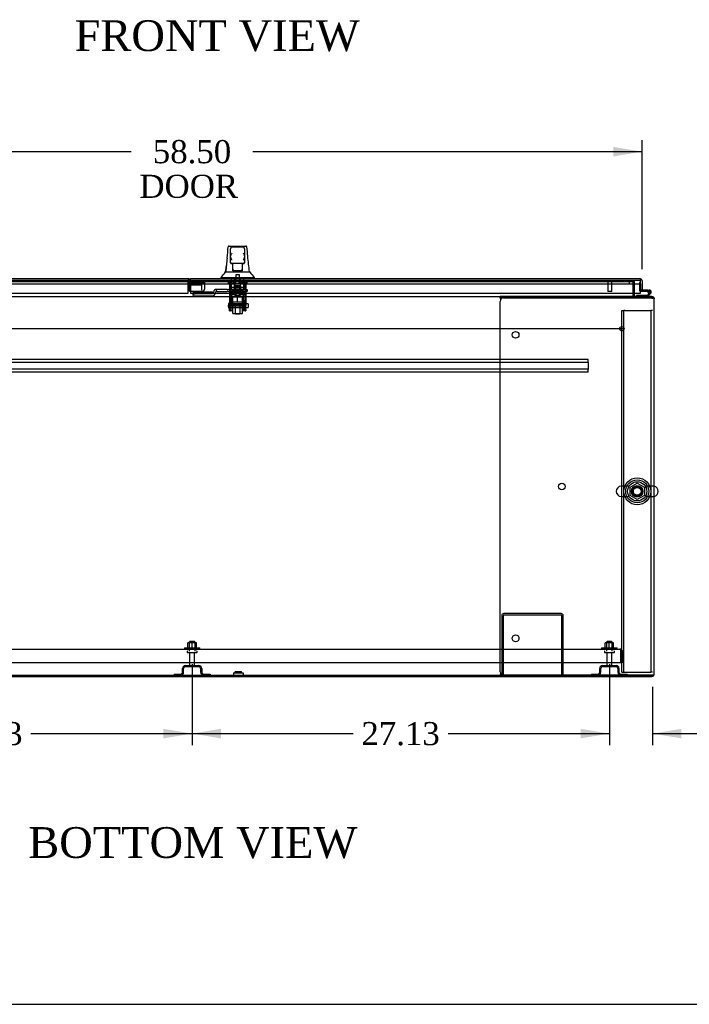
# Model space of a CAD drawing. Header units: inches. Extents: x 1 to 359, y -2 to 239.
# Tile 2 of 21: x 86 to 129, y 1 to 65. Entities that reach past the tile are written whole.
import ezdxf
from ezdxf.enums import TextEntityAlignment as Align
from ezdxf.lldxf.tags import DXFTag

# ---------------------------------------------------------------- set-up
doc = ezdxf.new("R2010")
doc.units = ezdxf.units.IN
doc.header["$MEASUREMENT"] = 0
for name, color, linetype in [('COM41309', 7, 'Continuous'), ('COM43133', 7, 'Continuous'), ('COM50521', 7, 'Continuous'), ('COM50799-3', 7, 'Continuous'), ('COM54578-56', 7, 'Continuous'), ('COM54837', 7, 'Continuous'), ('COM54928-6', 7, 'Continuous'), ('COM55702-58', 7, 'Continuous'), ('COM56694-3', 7, 'Continuous'), ('COM70838', 7, 'Continuous'), ('COM70839-2', 7, 'Continuous'), ('COM71155-14', 7, 'Continuous'), ('COM71163-15', 7, 'Continuous'), ('Default', 7, 'Continuous'), ('GSK11033', 7, 'Continuous'), ('HAN13066', 7, 'Continuous'), ('HAN13066_NUT', 7, 'Continuous'), ('HAN13066_SCREW', 7, 'Continuous'), ('HAN_NUT', 7, 'Continuous'), ('NTS166105', 7, 'Continuous'), ('NTS16640', 7, 'Continuous'), ('NTS166905', 7, 'Continuous'), ('NTS18147', 7, 'Continuous'), ('ROL87452', 7, 'Continuous'), ('RVT17786', 7, 'Continuous'), ('RVT19000', 7, 'Continuous'), ('SCS00680', 7, 'Continuous'), ('SPC87323', 7, 'Continuous'), ('STD21878', 7, 'Continuous'), ('STD26094', 7, 'Continuous'), ('STD26265', 7, 'Continuous'), ('WAF25059', 7, 'Continuous'), ('WAF25362', 7, 'Continuous'), ('WAF25376', 7, 'Continuous'), ('WAM254785', 7, 'Continuous'), ('WAM30038', 7, 'Continuous')]:
    doc.layers.add(name, color=color, linetype=linetype)
doc.styles.add('SEACAD_Times_New_Roman', font='times.ttf')
tags = doc.linetypes.add('CENTER2', pattern=[1.125, 0.75, -0.125, 0.125, -0.125]).pattern_tags.tags
tags[10:11] = [DXFTag(74, 4), DXFTag(75, 0), DXFTag(340, '0'), DXFTag(46, 0.0), DXFTag(50, 0.0), DXFTag(44, 0.0), DXFTag(45, 0.0)]
tags[8:9] = [DXFTag(74, 4), DXFTag(75, 0), DXFTag(340, '0'), DXFTag(46, 0.0), DXFTag(50, 0.0), DXFTag(44, 0.0), DXFTag(45, 0.0)]
tags[6:7] = [DXFTag(74, 4), DXFTag(75, 0), DXFTag(340, '0'), DXFTag(46, 0.0), DXFTag(50, 0.0), DXFTag(44, 0.0), DXFTag(45, 0.0)]
tags[4:5] = [DXFTag(74, 4), DXFTag(75, 0), DXFTag(340, '0'), DXFTag(46, 0.0), DXFTag(50, 0.0), DXFTag(44, 0.0), DXFTag(45, 0.0)]
tags = doc.linetypes.add('HIDDEN2', pattern=[0.1875, 0.125, -0.0625]).pattern_tags.tags
tags[6:7] = [DXFTag(74, 4), DXFTag(75, 0), DXFTag(340, '0'), DXFTag(46, 0.0), DXFTag(50, 0.0), DXFTag(44, 0.0), DXFTag(45, 0.0)]
tags[4:5] = [DXFTag(74, 4), DXFTag(75, 0), DXFTag(340, '0'), DXFTag(46, 0.0), DXFTag(50, 0.0), DXFTag(44, 0.0), DXFTag(45, 0.0)]
doc.dimstyles.new('HAMMOND_(STH_-_300x200)', dxfattribs={"dimtxt": 1.5, "dimasz": 1.875, "dimexe": 0.75, "dimexo": 0.75, "dimgap": 0.375, "dimtad": 0, "dimtih": 1, "dimtoh": 1, "dimzin": 0, "dimdsep": 46, "dimtxsty": 'SEACAD_Times_New_Roman', "dimblk1": '_SE_FILLED', "dimblk2": '_SE_FILLED', "dimsah": 1, "dimcen": 0.75, "dimadec": 0, "dimazin": 0, "dimtfac": 0.8, "dimtofl": 0, "dimtmove": 0, "dimatfit": 3, "dimfxl": 1, "dimtolj": 1, "dimtzin": 0, "dimarcsym": 0})

# ---------------------------------------------------------------- blocks, each defined once
blk = doc.blocks.new('SEANNOT_GROUP6')
at = {"layer": 'Default', "color": 7, "linetype": 'CENTER2'}
blk.add_line((125.129, 44.55), (69.119, 44.55), dxfattribs=at)
blk = doc.blocks.new('SE1')
at = {"layer": 'COM41309', "color": 7, "linetype": 'HIDDEN2'}
for p, q in [((125.061, 45.74), (125.186, 45.74)), ((125.061, 22.24), (125.061, 45.74)), ((125.186, 22.24), (125.186, 45.74)), ((125.246, 45.74), (125.186, 45.74)), ((125.246, 45.74), (126.876, 45.74)), ((126.876, 45.74), (126.936, 45.74)), ((126.936, 45.74), (126.936, 22.24)), ((127.061, 45.74), (126.936, 45.74)), ((125.061, 22.24), (125.186, 22.24)), ((125.186, 22.24), (125.246, 22.24)), ((125.246, 22.24), (126.876, 22.24)), ((126.876, 22.24), (126.936, 22.24)), ((127.061, 22.24), (126.936, 22.24))]:
    blk.add_line(p, q, dxfattribs=at)
blk.add_circle((126.061, 33.99), 0.375, dxfattribs=at)
at = {"layer": 'COM43133', "color": 7, "linetype": 'HIDDEN2'}
for p, q in [((69.308, 23.739), (124.938, 23.739)), ((124.938, 23.739), (124.938, 23.739)), ((124.938, 23.739), (124.938, 23.739)), ((124.938, 23.739), (124.938, 23.739)), ((124.997, 23.554), (124.997, 23.703)), ((124.998, 23.636), (125.047, 23.703)), ((124.997, 22.864), (124.997, 23.554)), ((124.998, 23.554), (124.998, 23.636)), ((124.998, 23.554), (124.998, 23.554)), ((124.998, 23.554), (124.998, 22.864)), ((125.123, 23.554), (125.123, 22.864)), ((69.248, 22.864), (124.997, 22.864)), ((125.123, 22.864), (124.998, 22.864))]:
    blk.add_line(p, q, dxfattribs=at)
for start, end in [(89.94113, 90), (53.80595, 89.87917), (0, 53.80595)]:
    blk.add_arc((124.938, 23.554), 0.185, start, end, dxfattribs=at)
blk.add_open_spline([(124.997, 23.703), (124.988, 23.715), (124.978, 23.724), (124.963, 23.733), (124.958, 23.735), (124.948, 23.738), (124.943, 23.739), (124.938, 23.739)], degree=3, knots=[0, 0, 0, 0, 0.5, 0.5, 0.75, 0.75, 1, 1, 1, 1], dxfattribs=at)
at = {"layer": 'COM50521', "color": 7, "linetype": 'HIDDEN2'}
for p, q in [((117.248, 25.909), (117.248, 22.052)), ((117.343, 25.909), (117.343, 22.052)), ((121.105, 26.052), (117.391, 26.052)), ((121.105, 25.957), (117.391, 25.957)), ((121.153, 22.052), (121.153, 25.909)), ((121.248, 22.052), (121.248, 25.909))]:
    blk.add_line(p, q, dxfattribs=at)
for centre, radius, start, end in [((117.391, 25.909), 0.143, 90, 180), ((117.391, 25.909), 0.048, 90, 180), ((121.105, 25.909), 0.143, 0, 90), ((121.105, 25.909), 0.048, 0, 90)]:
    blk.add_arc(centre, radius, start, end, dxfattribs=at)
at = {"layer": 'COM50799-3', "color": 7, "linetype": 'Continuous'}
for p, q in [((68.017, 47.805), (96.856, 47.805)), ((96.856, 47.805), (96.856, 47.662)), ((96.856, 46.867), (96.856, 47.662)), ((67.969, 46.867), (96.856, 46.867))]:
    blk.add_line(p, q, dxfattribs=at)
at = {"layer": 'COM50799-3', "color": 7, "linetype": 'HIDDEN2'}
for p, q in [((96.904, 47.662), (96.904, 47.103)), ((96.999, 47.662), (96.999, 47.661)), ((96.999, 47.411), (96.999, 47.103)), ((97.78, 47.591), (97.019, 47.591)), ((97.019, 47.524), (97.019, 47.591)), ((97.019, 47.524), (97.019, 47.002)), ((97.78, 47.524), (97.019, 47.524)), ((97.814, 47.601), (97.881, 47.553)), ((97.849, 47.584), (97.923, 47.584)), ((97.923, 47.584), (97.923, 47.12)), ((96.999, 47.103), (96.904, 47.103)), ((97.019, 47.002), (97.047, 47.002)), ((97.047, 46.96), (97.047, 47.002)), ((97.78, 46.96), (97.047, 46.96)), ((97.78, 47.002), (97.78, 46.96)), ((97.863, 47.02), (97.881, 47.002)), ((97.923, 47.103), (97.923, 47.12))]:
    blk.add_line(p, q, dxfattribs=at)
at = {"layer": 'COM50799-3', "color": 7, "linetype": 'Continuous'}
blk.add_arc((96.856, 47.662), 0.143, 19.71235, 90, dxfattribs=at)
at = {"layer": 'COM50799-3', "color": 7, "linetype": 'HIDDEN2'}
for centre, radius, start, end in [((96.856, 47.662), 0.048, 340.94322, 90), ((96.856, 47.662), 0.143, 7.94843, 19.71235), ((96.856, 47.662), 0.143, 0, 7.94839), ((97.047, 47.103), 0.143, 180, 270), ((97.047, 47.103), 0.048, 180, 234.31467), ((97.78, 47.103), 0.143, 270, 315), ((97.803, 47.123), 0.121, 310.70189, 358.56569), ((97.78, 47.103), 0.143, 315, 0)]:
    blk.add_arc(centre, radius, start, end, dxfattribs=at)
for centre, major_axis in [((97.78, 47.625), (0.048, 0)), ((97.78, 47.625), (0.143, 0)), ((97.78, 47.103), (0.143, 0))]:
    blk.add_ellipse(centre, major_axis=major_axis, ratio=0.707107, start_param=4.712389, end_param=5.497787, dxfattribs=at)
for points, degree, knots in [([(96.997, 47.682), (96.985, 47.683), (96.976, 47.686), (96.971, 47.687), (96.967, 47.689), (96.962, 47.691), (96.901, 47.646)], 2, [0, 0, 0, 0.5, 0.5, 0.75, 0.75, 1, 1, 1]), ([(97.881, 47.553), (97.895, 47.556), (97.905, 47.56), (97.92, 47.571), (97.923, 47.578), (97.923, 47.584)], 3, [0, 0, 0, 0, 0.5, 0.5, 1, 1, 1, 1])]:
    blk.add_open_spline(points, degree=degree, knots=knots, dxfattribs=at)
blk.add_open_spline([(97.865, 47.584), (97.861, 47.581), (97.85, 47.583), (97.833, 47.588)], degree=3, dxfattribs=at)
at = {"layer": 'COM54578-56', "color": 7, "linetype": 'HIDDEN2'}
for p, q in [((126.217, 47.548), (126.217, 47.023)), ((126.279, 47.548), (126.217, 47.548)), ((126.242, 46.998), (126.279, 46.998)), ((126.805, 46.948), (126.743, 46.954)), ((126.756, 46.998), (126.859, 46.998)), ((126.797, 46.943), (126.804, 46.943)), ((126.896, 46.902), (126.875, 46.881))]:
    blk.add_line(p, q, dxfattribs=at)
at = {"layer": 'COM54578-56', "color": 7, "linetype": 'Continuous'}
for p, q in [((126.007, 46.707), (126.007, 46.645)), ((126.701, 46.707), (126.007, 46.707)), ((126.279, 46.998), (126.743, 46.998)), ((126.743, 47.06), (126.374, 47.06)), ((126.875, 46.881), (126.701, 46.707)), ((126.727, 46.645), (126.938, 46.857)), ((126.742, 46.943), (126.797, 46.943)), ((126.743, 46.998), (126.743, 47.06)), ((126.743, 47.06), (126.859, 47.06)), ((126.743, 46.998), (126.756, 46.998)), ((126.797, 46.955), (126.797, 46.93)), ((126.872, 47.005), (126.847, 47.005)), ((126.847, 46.88), (126.872, 46.88)), ((126.922, 46.93), (126.922, 46.955))]:
    blk.add_line(p, q, dxfattribs=at)
at = {"layer": 'COM54578-56', "color": 7, "linetype": 'HIDDEN2'}
for centre, radius, start, end in [((126.242, 47.023), 0.025, 180, 270), ((126.859, 46.943), 0.055, 311.19588, 180), ((126.859, 46.943), 0.055, 180, 311.19588), ((126.859, 46.943), 0.117, 252.97263, 312.39205)]:
    blk.add_arc(centre, radius, start, end, dxfattribs=at)
at = {"layer": 'COM54578-56', "color": 7, "linetype": 'Continuous'}
for centre, radius, start, end in [((126.859, 46.943), 0.117, 312.39205, 180), ((126.859, 46.943), 0.117, 180, 252.97263), ((126.847, 46.955), 0.05, 90, 180), ((126.847, 46.93), 0.05, 180, 270), ((126.872, 46.955), 0.05, 0, 90), ((126.872, 46.93), 0.05, 270, 0)]:
    blk.add_arc(centre, radius, start, end, dxfattribs=at)
at = {"layer": 'COM54837', "color": 7, "linetype": 'HIDDEN2'}
for p, q in [((122.873, 42.55), (71.373, 42.55)), ((122.873, 42.362), (71.373, 42.362)), ((122.873, 42.507), (122.873, 42.55)), ((122.873, 42.405), (122.873, 42.507)), ((122.873, 42.362), (122.873, 42.405)), ((122.873, 42.362), (122.873, 41.925)), ((122.873, 41.925), (71.373, 41.925)), ((122.873, 41.737), (71.373, 41.737)), ((122.873, 41.882), (122.873, 41.925)), ((122.873, 41.78), (122.873, 41.882)), ((122.873, 41.737), (122.873, 41.78))]:
    blk.add_line(p, q, dxfattribs=at)
at = {"layer": 'COM54928-6', "color": 7, "linetype": 'Continuous'}
for p, q in [((117.156, 46.55), (117.156, 46.645)), ((119.156, 46.645), (117.156, 46.645)), ((117.156, 46.55), (117.156, 46.54)), ((119.156, 46.55), (117.156, 46.55)), ((117.156, 22.272), (117.156, 46.33)), ((117.166, 46.502), (117.18, 46.43)), ((117.376, 46.55), (127.013, 46.55)), ((119.156, 46.55), (119.156, 46.645)), ((127.013, 46.645), (119.156, 46.645)), ((127.013, 46.55), (119.156, 46.55)), ((127.012, 46.55), (127.012, 46.55)), ((127.147, 46.55), (127.013, 46.55)), ((127.013, 46.55), (127.147, 46.55)), ((127.156, 22.1), (127.156, 46.502)), ((117.156, 22.062), (117.156, 22.052)), ((117.156, 22.052), (117.156, 21.957)), ((117.156, 22.052), (119.156, 22.052)), ((117.156, 21.957), (119.156, 21.957)), ((117.18, 22.172), (117.166, 22.1)), ((127.013, 22.052), (117.376, 22.052)), ((119.156, 22.052), (119.156, 21.957)), ((119.156, 22.052), (127.013, 22.052)), ((119.156, 21.957), (127.013, 21.957)), ((127.012, 22.052), (127.012, 22.052)), ((127.147, 22.052), (127.013, 22.052)), ((127.013, 22.052), (127.147, 22.052))]:
    blk.add_line(p, q, dxfattribs=at)
for centre in [(118.156, 44.16), (121.156, 34.301), (118.156, 24.442)]:
    blk.add_circle(centre, 0.218, dxfattribs=at)
for centre, radius, start, end in [((117.376, 46.33), 0.22, 90, 180), ((116.848, 46.432), 0.326, 12.32585, 19.28398), ((127.013, 46.502), 0.143, 19.61294, 90), ((127.013, 46.502), 0.143, 0, 19.61294), ((117.376, 22.272), 0.22, 180, 270), ((116.848, 22.169), 0.326, 340.71602, 347.67415), ((127.013, 22.1), 0.143, 270, 340.38706), ((127.013, 22.1), 0.143, 340.38706, 0)]:
    blk.add_arc(centre, radius, start, end, dxfattribs=at)
for centre, start_param, end_param in [((127.013, 46.502), 3.141593, 3.483903), ((127.013, 22.1), 2.799282, 3.141593)]:
    blk.add_ellipse(centre, major_axis=(-0.143, 0), ratio=0.99836, start_param=start_param, end_param=end_param, dxfattribs=at)
at = {"layer": 'COM55702-58', "color": 7, "linetype": 'HIDDEN2'}
for p, q in [((96.497, 22.239), (96.497, 22.489)), ((96.569, 22.239), (96.569, 22.489)), ((96.685, 22.677), (97.56, 22.677)), ((96.685, 22.605), (97.56, 22.605)), ((97.675, 22.489), (97.675, 22.239)), ((97.747, 22.489), (97.747, 22.239)), ((123.623, 22.239), (123.623, 22.489)), ((123.695, 22.239), (123.695, 22.489)), ((123.81, 22.677), (124.685, 22.677)), ((123.81, 22.605), (124.685, 22.605)), ((124.801, 22.489), (124.801, 22.239)), ((124.873, 22.489), (124.873, 22.239)), ((95.96, 22.124), (96.382, 22.124)), ((95.96, 22.124), (95.96, 22.052)), ((97.863, 22.124), (98.285, 22.124)), ((98.285, 22.124), (98.285, 22.052)), ((123.085, 22.124), (123.507, 22.124)), ((123.085, 22.124), (123.085, 22.052)), ((124.988, 22.124), (125.41, 22.124)), ((125.41, 22.124), (125.41, 22.052))]:
    blk.add_line(p, q, dxfattribs=at)
for centre, radius, start, end in [((96.685, 22.489), 0.188, 90, 180), ((96.685, 22.489), 0.116, 90, 180), ((97.56, 22.489), 0.188, 0, 90), ((97.56, 22.489), 0.116, 0, 90), ((123.81, 22.489), 0.188, 90, 180), ((123.81, 22.489), 0.116, 90, 180), ((124.685, 22.489), 0.188, 0, 90), ((124.685, 22.489), 0.116, 0, 90), ((96.382, 22.239), 0.188, 270, 0), ((96.382, 22.239), 0.116, 270, 0), ((97.863, 22.239), 0.188, 180, 270), ((97.863, 22.239), 0.116, 180, 270), ((123.507, 22.239), 0.188, 270, 0), ((123.507, 22.239), 0.116, 270, 0), ((124.988, 22.239), 0.188, 180, 270), ((124.988, 22.239), 0.116, 180, 270)]:
    blk.add_arc(centre, radius, start, end, dxfattribs=at)
at = {"layer": 'COM56694-3', "color": 7, "linetype": 'Continuous'}
for p, q in [((97.017, 47.805), (126.231, 47.805)), ((97.017, 47.662), (97.017, 47.805)), ((97.017, 47.662), (97.017, 46.867)), ((126.231, 47.805), (126.232, 47.805)), ((126.232, 47.805), (126.232, 47.805)), ((126.232, 47.805), (126.232, 47.805)), ((126.279, 47.725), (126.318, 47.775)), ((126.279, 47.662), (126.279, 47.775)), ((126.279, 47.662), (126.279, 47.725)), ((126.279, 47.662), (126.279, 47.662)), ((126.279, 46.867), (126.279, 47.662)), ((126.279, 47.46), (126.279, 47.06)), ((126.374, 47.662), (126.374, 47.06)), ((97.017, 46.867), (126.279, 46.867)), ((126.374, 47.06), (126.279, 47.06))]:
    blk.add_line(p, q, dxfattribs=at)
for start, end in [(89.92383, 90), (52.49641, 89.84393), (0, 52.49641)]:
    blk.add_arc((126.231, 47.662), 0.143, start, end, dxfattribs=at)
blk.add_open_spline([(126.279, 47.775), (126.271, 47.785), (126.263, 47.792), (126.251, 47.8), (126.247, 47.802), (126.239, 47.804), (126.236, 47.805), (126.232, 47.805)], degree=3, knots=[0, 0, 0, 0, 0.5, 0.5, 0.75, 0.75, 1, 1, 1, 1], dxfattribs=at)
at = {"layer": 'COM70838', "color": 7, "linetype": 'HIDDEN2'}
for p, q in [((98.437, 46.917), (97.192, 46.917)), ((97.192, 46.917), (97.192, 46.836)), ((97.192, 46.709), (97.192, 46.836)), ((98.437, 46.817), (97.317, 46.817)), ((97.317, 46.691), (98.437, 46.691)), ((98.437, 46.817), (98.437, 46.92)), ((98.562, 47.043), (98.562, 47.045)), ((98.692, 47.103), (98.622, 47.103)), ((98.63, 46.884), (98.63, 46.861)), ((98.692, 47.103), (98.692, 46.964)), ((99.406, 47.103), (98.692, 47.103)), ((98.747, 46.978), (99.406, 46.978)), ((99.406, 47.103), (99.494, 47.103)), ((99.494, 46.978), (99.406, 46.978)), ((100.577, 47.103), (99.494, 47.103)), ((99.494, 46.978), (100.06, 46.978)), ((100.095, 46.978), (100.577, 46.978)), ((100.577, 47.103), (100.702, 47.103)), ((100.702, 46.978), (100.577, 46.978)), ((100.702, 47.103), (100.702, 46.978))]:
    blk.add_line(p, q, dxfattribs=at)
for centre, radius, start, end in [((98.437, 47.045), 0.125, 270, 0), ((98.437, 46.884), 0.193, 270, 0), ((98.622, 47.043), 0.06, 90, 180), ((98.747, 46.861), 0.117, 118.03984, 180), ((98.747, 46.861), 0.117, 90, 118.03984)]:
    blk.add_arc(centre, radius, start, end, dxfattribs=at)
for centre, major_axis, start_param, end_param in [((97.317, 46.836), (-0.125, 0), 0, 1.570796), ((97.317, 46.709), (0.125, 0), 3.141593, 4.712389)]:
    blk.add_ellipse(centre, major_axis=major_axis, ratio=0.145455, start_param=start_param, end_param=end_param, dxfattribs=at)
at = {"layer": 'COM70839-2', "color": 7, "linetype": 'HIDDEN2'}
for p, q in [((99.546, 47.684), (99.546, 47.392)), ((99.616, 47.684), (99.546, 47.684)), ((99.546, 47.382), (99.546, 47.392)), ((99.546, 47.382), (99.546, 46.218)), ((99.616, 47.684), (99.616, 47.392)), ((99.616, 47.392), (99.616, 47.382)), ((99.616, 47.382), (99.616, 46.218)), ((100.538, 47.684), (100.538, 47.392)), ((100.608, 47.684), (100.538, 47.684)), ((100.538, 47.382), (100.538, 47.392)), ((100.538, 47.382), (100.538, 46.218)), ((100.608, 47.684), (100.608, 47.392)), ((100.608, 47.392), (100.608, 47.382)), ((100.608, 47.382), (100.608, 46.218)), ((100.538, 47.238), (99.616, 47.238)), ((99.616, 46.932), (100.538, 46.932)), ((99.843, 46.942), (99.843, 46.972)), ((100.311, 46.972), (100.311, 46.942)), ((99.546, 46.054), (99.546, 46.218)), ((99.546, 46.054), (99.546, 45.796)), ((99.616, 46.218), (99.616, 46.054)), ((100.538, 46.114), (99.616, 46.114)), ((99.616, 45.796), (99.616, 46.054)), ((99.616, 46.05), (100.538, 46.05)), ((100.538, 46.054), (100.538, 46.218)), ((100.538, 46.054), (100.538, 45.796)), ((100.608, 46.218), (100.608, 46.054)), ((100.608, 45.796), (100.608, 46.054)), ((99.546, 45.72), (99.546, 45.796)), ((99.546, 45.72), (99.616, 45.72)), ((99.616, 45.796), (99.616, 45.72)), ((100.538, 45.72), (100.538, 45.796)), ((100.538, 45.72), (100.608, 45.72)), ((100.608, 45.796), (100.608, 45.72))]:
    blk.add_line(p, q, dxfattribs=at)
for centre, major_axis in [((100.077, 46.972), (-0.234, 0)), ((100.077, 46.942), (0.234, 0))]:
    blk.add_ellipse(centre, major_axis=major_axis, ratio=0.011876, start_param=3.141593, end_param=6.283185, dxfattribs=at)
blk.add_ellipse((100.077, 47.235), major_axis=(-0.14, 0), ratio=0.011876, dxfattribs=at)
at = {"layer": 'COM71155-14', "color": 7, "linetype": 'HIDDEN2'}
for p, q in [((125.781, 47.612), (125.876, 47.612)), ((125.876, 46.867), (125.876, 47.612)), ((127.156, 46.55), (127.147, 46.55))]:
    blk.add_line(p, q, dxfattribs=at)
at = {"layer": 'COM71155-14', "color": 7, "linetype": 'Continuous'}
for p, q in [((125.876, 46.693), (125.876, 46.867)), ((127.156, 46.55), (127.156, 46.502)), ((77.093, 21.957), (117.156, 21.957))]:
    blk.add_line(p, q, dxfattribs=at)
for radius, end in [(0.143, 199.61294), (0.048, 270)]:
    blk.add_arc((125.924, 46.693), radius, 180, end, dxfattribs=at)
at = {"layer": 'COM71155-14', "color": 7, "linetype": 'HIDDEN2'}
blk.add_arc((125.924, 46.693), 0.143, 199.61294, 270, dxfattribs=at)
at = {"layer": 'COM71163-15', "color": 7, "linetype": 'HIDDEN2'}
for p, q in [((68.468, 47.612), (125.781, 47.612)), ((125.781, 47.612), (125.781, 46.867)), ((127.013, 46.645), (127.061, 46.645)), ((127.061, 46.502), (127.061, 46.637)), ((127.061, 22.052), (127.061, 22.1))]:
    blk.add_line(p, q, dxfattribs=at)
at = {"layer": 'COM71163-15', "color": 7, "linetype": 'Continuous'}
for p, q in [((125.781, 46.867), (125.781, 46.693)), ((125.781, 46.645), (125.781, 46.693)), ((77.093, 46.645), (117.156, 46.645)), ((127.061, 46.637), (127.061, 46.645)), ((77.093, 22.052), (117.156, 22.052))]:
    blk.add_line(p, q, dxfattribs=at)
at = {"layer": 'GSK11033', "color": 7, "linetype": 'HIDDEN2'}
for p, q in [((67.969, 47.71), (96.856, 47.71)), ((67.969, 47.46), (96.856, 47.46)), ((97.749, 47.661), (96.999, 47.661)), ((96.999, 47.661), (96.999, 47.46)), ((97.017, 47.71), (97.23, 47.71)), ((97.017, 47.46), (97.23, 47.46)), ((97.017, 47.411), (97.749, 47.411)), ((97.018, 47.46), (97.018, 47.71)), ((97.018, 47.71), (126.279, 47.71)), ((97.018, 47.46), (126.279, 47.46)), ((97.23, 47.46), (97.23, 47.71)), ((97.749, 47.411), (97.749, 47.661)), ((97.749, 47.055), (97.749, 47.411)), ((125.529, 47.71), (125.529, 47.46)), ((96.999, 47.055), (96.999, 47.103)), ((97.047, 47.055), (96.999, 47.055))]:
    blk.add_line(p, q, dxfattribs=at)
at = {"layer": 'GSK11033', "color": 7, "linetype": 'Continuous'}
for p, q in [((96.856, 47.71), (97.017, 47.71)), ((96.856, 47.46), (97.017, 47.46)), ((96.999, 47.46), (96.999, 47.411)), ((96.999, 47.411), (97.017, 47.411)), ((126.279, 47.71), (126.279, 47.71)), ((126.279, 47.46), (126.279, 47.71)), ((126.279, 47.46), (126.279, 47.46))]:
    blk.add_line(p, q, dxfattribs=at)
at = {"layer": 'HAN13066', "color": 7, "linetype": 'Continuous'}
for p, q in [((99.531, 49.92), (100.623, 49.92)), ((99.472, 49.865), (99.472, 49.866)), ((99.622, 49.277), (99.622, 49.75)), ((99.622, 48.87), (99.622, 49.277)), ((100.442, 49.84), (99.712, 49.84)), ((100.532, 49.75), (100.532, 49.277)), ((100.532, 49.277), (100.532, 48.87)), ((100.683, 49.866), (100.683, 49.864)), ((99.622, 48.84), (99.622, 48.87)), ((99.712, 48.78), (99.682, 48.78)), ((100.442, 48.78), (99.712, 48.78)), ((99.777, 48.349), (99.777, 48.78)), ((100.377, 48.78), (100.377, 48.349)), ((100.472, 48.78), (100.442, 48.78)), ((100.532, 48.87), (100.532, 48.84)), ((99.298, 48.24), (99.498, 48.24)), ((99.498, 48.24), (99.611, 48.24)), ((99.611, 48.24), (99.819, 48.24)), ((99.777, 48.309), (99.777, 48.349)), ((99.992, 48.305), (99.807, 48.305)), ((99.819, 48.24), (99.887, 48.24)), ((99.887, 48.24), (99.978, 48.24)), ((99.978, 48.24), (100.018, 48.24)), ((100.162, 48.305), (99.992, 48.305)), ((100.018, 48.24), (100.137, 48.24)), ((100.137, 48.24), (100.434, 48.24)), ((100.347, 48.305), (100.162, 48.305)), ((100.377, 48.349), (100.377, 48.309)), ((100.434, 48.24), (100.544, 48.24)), ((100.544, 48.24), (100.849, 48.24)), ((98.987, 47.888), (98.987, 47.805)), ((98.987, 47.885), (99.339, 47.885)), ((99.339, 47.885), (99.572, 47.885)), ((99.572, 47.885), (100.018, 47.885)), ((100.018, 47.885), (100.137, 47.885)), ((100.137, 47.885), (100.188, 47.885)), ((100.188, 47.885), (100.336, 47.885)), ((100.336, 47.885), (100.816, 47.885)), ((100.816, 47.885), (101.167, 47.885)), ((101.167, 47.805), (101.167, 47.888))]:
    blk.add_line(p, q, dxfattribs=at)
at = {"layer": 'HAN13066', "color": 7, "linetype": 'HIDDEN2'}
for p, q in [((99.682, 47.103), (99.682, 47.805)), ((99.878, 47.103), (99.878, 47.805)), ((99.915, 47.805), (99.915, 47.68)), ((100.24, 47.68), (100.24, 47.805)), ((100.277, 47.103), (100.277, 47.805)), ((100.473, 47.103), (100.473, 47.805)), ((99.917, 46.978), (99.917, 47.103)), ((100.237, 46.978), (100.237, 47.103)), ((99.917, 46.073), (99.917, 45.552)), ((100.237, 45.552), (100.237, 46.073)), ((99.917, 45.552), (100.237, 45.552)), ((99.917, 45.552), (99.947, 45.522)), ((99.947, 45.522), (100.207, 45.522)), ((100.207, 45.522), (100.237, 45.552))]:
    blk.add_line(p, q, dxfattribs=at)
at = {"layer": 'HAN13066', "color": 7, "linetype": 'Continuous'}
for centre, radius, start, end in [((99.531, 49.86), 0.06, 89.99247, 174.0071), ((100.623, 49.86), 0.06, 5.57576, 90.00893), ((99.712, 49.75), 0.09, 90, 180), ((99.881, 49.269), 0.259, 130.71494, 177.90194), ((99.663, 49.277), 0.0411, 178.34643, 179.99744), ((100.442, 49.75), 0.09, 0, 90), ((100.273, 49.269), 0.259, 2.09806, 49.28506), ((100.491, 49.277), 0.0411, 0.00256, 1.65357), ((38.823, 42.195), 62.32, 5.56591, 6.52159), ((115.212, 47.243), 15.93, 173.14764, 176.4108), ((99.712, 48.87), 0.09, 180, 270), ((99.682, 48.84), 0.06, 180, 270), ((100.442, 48.87), 0.09, 270, 0), ((100.472, 48.84), 0.06, 270, 0), ((95.196, 51.517), 5.251, 316.23343, 321.38274), ((113.283, 58.429), 16.062, 219.37458, 221.03271)]:
    blk.add_arc(centre, radius, start, end, dxfattribs=at)
for points in [[(99.396, 49.143), (99.421, 49.384), (99.446, 49.624), (99.472, 49.865)], [(100.74, 49.274), (100.721, 49.47), (100.702, 49.667), (100.683, 49.864)], [(99.302, 48.24), (99.317, 48.383), (99.332, 48.526), (99.347, 48.668)]]:
    blk.add_open_spline(points, degree=3, dxfattribs=at)
for points, knots in [([(99.712, 48.995), (99.707, 49.007), (99.702, 49.019), (99.692, 49.044), (99.687, 49.056), (99.672, 49.092), (99.662, 49.116), (99.65, 49.152), (99.646, 49.164), (99.638, 49.187), (99.635, 49.199), (99.627, 49.234), (99.623, 49.257), (99.622, 49.279)], [0, 0, 0, 0, 0.125, 0.125, 0.25, 0.25, 0.5, 0.5, 0.625, 0.625, 0.75, 0.75, 1, 1, 1, 1]), ([(100.532, 49.279), (100.532, 49.257), (100.528, 49.234), (100.52, 49.199), (100.516, 49.187), (100.509, 49.164), (100.505, 49.152), (100.492, 49.116), (100.483, 49.092), (100.468, 49.056), (100.463, 49.044), (100.453, 49.019), (100.447, 49.007), (100.442, 48.995)], [0, 0, 0, 0, 0.25, 0.25, 0.375, 0.375, 0.5, 0.5, 0.75, 0.75, 0.875, 0.875, 1, 1, 1, 1]), ([(99.777, 48.349), (99.777, 48.355), (99.779, 48.361), (99.782, 48.374), (99.785, 48.381), (99.793, 48.402), (99.8, 48.416), (99.807, 48.43)], [0, 0, 0, 0, 0.25, 0.25, 0.5, 0.5, 1, 1, 1, 1]), ([(99.807, 48.305), (99.803, 48.305), (99.799, 48.305), (99.792, 48.305), (99.789, 48.305), (99.783, 48.305), (99.781, 48.306), (99.778, 48.307), (99.777, 48.308), (99.777, 48.309)], [0, 0, 0, 0, 0.25, 0.25, 0.5, 0.5, 0.75, 0.75, 1, 1, 1, 1]), ([(100.347, 48.43), (100.354, 48.416), (100.361, 48.402), (100.37, 48.381), (100.372, 48.374), (100.376, 48.361), (100.377, 48.355), (100.377, 48.349)], [0, 0, 0, 0, 0.5, 0.5, 0.75, 0.75, 1, 1, 1, 1]), ([(100.377, 48.309), (100.377, 48.308), (100.377, 48.307), (100.374, 48.306), (100.371, 48.305), (100.363, 48.305), (100.355, 48.305), (100.347, 48.305)], [0, 0, 0, 0, 0.25, 0.25, 0.5, 0.5, 1, 1, 1, 1])]:
    blk.add_open_spline(points, degree=3, knots=knots, dxfattribs=at)
at = {"layer": 'HAN13066_NUT', "color": 7, "linetype": 'HIDDEN2'}
for p, q in [((100.077, 46.603), (99.745, 46.603)), ((99.745, 46.278), (99.745, 46.603)), ((99.911, 46.278), (99.745, 46.278)), ((99.745, 46.278), (99.745, 46.228)), ((99.775, 46.198), (100.38, 46.198)), ((100.077, 46.278), (99.911, 46.278)), ((100.41, 46.603), (100.077, 46.603)), ((100.077, 46.278), (100.077, 46.603)), ((100.244, 46.278), (100.077, 46.278)), ((100.41, 46.278), (100.244, 46.278)), ((100.41, 46.278), (100.41, 46.603)), ((100.41, 46.228), (100.41, 46.278))]:
    blk.add_line(p, q, dxfattribs=at)
for centre, start, end in [((99.775, 46.228), 180, 270), ((100.38, 46.228), 270, 0)]:
    blk.add_arc(centre, 0.03, start, end, dxfattribs=at)
at = {"layer": 'HAN13066_SCREW', "color": 7, "linetype": 'HIDDEN2'}
for p, q in [((100.193, 48.055), (99.961, 48.055)), ((99.961, 48.055), (99.961, 47.68)), ((100.193, 47.68), (100.193, 48.055)), ((100.34, 47.68), (99.815, 47.68)), ((99.815, 47.68), (99.815, 47.61)), ((100.34, 47.61), (99.815, 47.61)), ((99.855, 47.473), (99.855, 47.61)), ((99.855, 47.473), (99.966, 47.473)), ((99.966, 47.473), (99.966, 47.61)), ((99.966, 47.473), (100.188, 47.473)), ((100.188, 47.473), (100.188, 47.61)), ((100.188, 47.473), (100.3, 47.473)), ((100.3, 47.473), (100.3, 47.61)), ((100.34, 47.61), (100.34, 47.68))]:
    blk.add_line(p, q, dxfattribs=at)
at = {"layer": 'HAN_NUT', "color": 7, "linetype": 'HIDDEN2'}
for p, q in [((99.465, 47.71), (99.465, 47.495)), ((99.465, 47.495), (99.771, 47.495)), ((99.771, 47.71), (99.771, 47.495)), ((99.771, 47.495), (100.383, 47.495)), ((100.383, 47.71), (100.383, 47.495)), ((100.383, 47.495), (100.689, 47.495)), ((100.689, 47.71), (100.689, 47.495))]:
    blk.add_line(p, q, dxfattribs=at)
at = {"layer": 'NTS166105', "color": 7, "linetype": 'HIDDEN2'}
for p, q in [((97.121, 24.155), (96.846, 24.155)), ((96.846, 23.835), (96.846, 24.155)), ((97.396, 24.155), (97.121, 24.155)), ((97.121, 23.835), (97.121, 24.155)), ((97.396, 23.835), (97.396, 24.155)), ((124.246, 24.155), (123.971, 24.155)), ((123.971, 23.835), (123.971, 24.155)), ((124.521, 24.155), (124.246, 24.155)), ((124.246, 23.835), (124.246, 24.155)), ((124.521, 23.835), (124.521, 24.155))]:
    blk.add_line(p, q, dxfattribs=at)
at = {"layer": 'NTS16640', "color": 7, "linetype": 'HIDDEN2'}
for p, q in [((99.803, 22.194), (100.441, 22.194)), ((99.803, 22.194), (99.803, 22.052)), ((99.903, 22.254), (99.903, 22.194)), ((99.933, 22.284), (100.311, 22.284)), ((100.341, 22.194), (100.341, 22.254)), ((100.441, 22.194), (100.441, 22.052))]:
    blk.add_line(p, q, dxfattribs=at)
for centre, start, end in [((99.933, 22.254), 90, 180), ((100.311, 22.254), 0, 90)]:
    blk.add_arc(centre, 0.03, start, end, dxfattribs=at)
at = {"layer": 'NTS166905', "color": 7, "linetype": 'HIDDEN2'}
for p, q in [((125.596, 34.253), (126.065, 34.527)), ((125.596, 33.727), (125.596, 34.253)), ((126.065, 34.527), (126.526, 34.253)), ((126.526, 34.253), (126.526, 33.727)), ((126.061, 33.455), (125.596, 33.727)), ((126.526, 33.727), (126.061, 33.455))]:
    blk.add_line(p, q, dxfattribs=at)
blk.add_circle((126.061, 33.99), 0.263, dxfattribs=at)
at = {"layer": 'NTS18147', "color": 7, "linetype": 'HIDDEN2'}
for p, q in [((99.857, 47.33), (100.297, 47.33)), ((99.857, 47.33), (99.857, 46.893)), ((100.297, 47.33), (99.857, 47.33)), ((100.297, 46.893), (100.297, 47.33)), ((99.682, 46.893), (99.614, 46.893)), ((99.614, 46.893), (99.614, 46.83)), ((99.682, 46.893), (99.614, 46.893)), ((99.614, 46.83), (99.682, 46.83)), ((99.614, 46.83), (99.614, 46.768)), ((99.614, 46.83), (99.682, 46.83)), ((99.614, 46.768), (99.677, 46.768)), ((99.614, 46.768), (99.677, 46.768)), ((99.677, 46.83), (99.677, 46.768)), ((100.009, 46.893), (99.682, 46.893)), ((99.682, 46.83), (99.682, 46.893)), ((100.009, 46.893), (99.682, 46.893)), ((99.682, 46.83), (99.682, 46.83)), ((99.846, 46.768), (99.877, 46.768)), ((99.846, 46.768), (99.877, 46.768)), ((99.857, 46.893), (99.857, 46.893)), ((100.145, 46.893), (100.009, 46.893)), ((100.009, 46.893), (100.009, 46.83)), ((100.145, 46.893), (100.009, 46.893)), ((100.009, 46.83), (100.145, 46.83)), ((100.009, 46.83), (100.145, 46.83)), ((100.009, 46.83), (100.009, 46.83)), ((100.472, 46.893), (100.145, 46.893)), ((100.145, 46.83), (100.145, 46.893)), ((100.472, 46.893), (100.145, 46.893)), ((100.145, 46.83), (100.145, 46.83)), ((100.277, 46.768), (100.309, 46.768)), ((100.277, 46.768), (100.309, 46.768)), ((100.297, 46.893), (100.297, 46.893)), ((100.54, 46.893), (100.472, 46.893)), ((100.472, 46.893), (100.472, 46.83)), ((100.54, 46.893), (100.472, 46.893)), ((100.472, 46.83), (100.54, 46.83)), ((100.472, 46.83), (100.54, 46.83)), ((100.472, 46.83), (100.472, 46.83)), ((100.477, 46.83), (100.477, 46.768)), ((100.477, 46.768), (100.54, 46.768)), ((100.477, 46.768), (100.54, 46.768)), ((100.54, 46.83), (100.54, 46.893)), ((100.54, 46.83), (100.54, 46.768))]:
    blk.add_line(p, q, dxfattribs=at)
for centre, start_param, end_param in [((99.846, 47.086), 2.506883, 3.776302), ((99.846, 47.086), 3.141593, 3.776302), ((99.877, 47.086), 3.141593, 3.776302), ((100.277, 47.086), 2.506883, 3.141593), ((100.309, 47.086), 2.506883, 3.776302), ((100.309, 47.086), 2.506883, 3.141593)]:
    blk.add_ellipse(centre, major_axis=(0, 0.318), ratio=0.866025, start_param=start_param, end_param=end_param, dxfattribs=at)
at = {"layer": 'ROL87452', "color": 7, "linetype": 'HIDDEN2'}
for p, q in [((99.765, 45.55), (99.765, 46.55)), ((100.39, 45.55), (100.39, 46.55)), ((99.765, 45.55), (100.39, 45.55))]:
    blk.add_line(p, q, dxfattribs=at)
at = {"layer": 'RVT17786', "color": 7, "linetype": 'HIDDEN2'}
for p, q in [((100.756, 46.175), (99.546, 46.175)), ((100.756, 46.175), (100.756, 45.925)), ((99.546, 45.925), (100.756, 45.925))]:
    blk.add_line(p, q, dxfattribs=at)
blk.add_arc((99.78, 46.05), 0.318, 137.12909, 222.87091, dxfattribs=at)
at = {"layer": 'RVT19000', "color": 7, "linetype": 'HIDDEN2'}
for p, q in [((99.765, 46.978), (99.765, 46.865)), ((99.765, 46.865), (100.39, 46.865)), ((99.882, 47.103), (99.882, 46.978)), ((99.937, 47.315), (100.218, 47.315)), ((99.937, 47.315), (99.937, 47.235)), ((99.937, 47.165), (99.937, 47.103)), ((100.06, 46.978), (100.095, 46.978)), ((100.218, 47.235), (100.218, 47.315)), ((100.218, 47.103), (100.218, 47.165)), ((100.272, 46.978), (100.272, 47.103)), ((100.39, 46.865), (100.39, 46.978))]:
    blk.add_line(p, q, dxfattribs=at)
at = {"layer": 'SCS00680', "color": 7, "linetype": 'HIDDEN2'}
for p, q in [((125.531, 34.321), (125.025, 34.321)), ((127.096, 34.321), (126.591, 34.321)), ((125.025, 33.658), (125.531, 33.658)), ((126.591, 33.658), (127.096, 33.658))]:
    blk.add_line(p, q, dxfattribs=at)
for radius in [0.625, 0.312, 0.252]:
    blk.add_circle((126.061, 33.99), radius, dxfattribs=at)
for centre, start, end in [((125.025, 33.99), 90, 270), ((127.096, 33.99), 79.68682, 90), ((127.096, 33.99), 270, 280.31318)]:
    blk.add_arc(centre, 0.331, start, end, dxfattribs=at)
at = {"layer": 'SCS00680', "color": 7, "linetype": 'Continuous'}
blk.add_arc((127.096, 33.99), 0.331, 280.31318, 79.68682, dxfattribs=at)
at = {"layer": 'SPC87323', "color": 7, "linetype": 'HIDDEN2'}
for p, q in [((99.685, 46.978), (99.685, 46.073)), ((99.84, 47.103), (99.84, 46.978)), ((99.85, 47.103), (99.85, 46.978)), ((100.305, 47.103), (100.305, 46.978)), ((100.315, 47.103), (100.315, 46.978)), ((100.47, 46.073), (100.47, 46.978)), ((100.47, 46.073), (99.685, 46.073))]:
    blk.add_line(p, q, dxfattribs=at)
at = {"layer": 'STD21878', "color": 7, "linetype": 'HIDDEN2'}
for p, q in [((124.139, 47.71), (124.139, 47.679)), ((124.42, 47.679), (124.139, 47.679)), ((124.154, 47.679), (124.154, 46.96)), ((124.404, 46.96), (124.404, 47.679)), ((124.42, 47.679), (124.42, 47.71)), ((124.404, 46.96), (124.154, 46.96))]:
    blk.add_line(p, q, dxfattribs=at)
blk.add_circle((125.061, 44.55), 0.141, dxfattribs=at)
at = {"layer": 'STD26094', "color": 7, "linetype": 'HIDDEN2'}
for p, q in [((96.972, 24.239), (96.935, 24.201)), ((96.935, 24.201), (97.31, 24.201)), ((96.935, 24.201), (96.935, 23.614)), ((97.272, 24.239), (96.972, 24.239)), ((97.31, 24.201), (97.272, 24.239)), ((97.31, 23.614), (97.31, 24.201)), ((124.098, 24.239), (124.06, 24.201)), ((124.06, 24.201), (124.435, 24.201)), ((124.06, 24.201), (124.06, 23.614)), ((124.398, 24.239), (124.098, 24.239)), ((124.435, 24.201), (124.398, 24.239)), ((124.435, 23.614), (124.435, 24.201)), ((96.797, 23.584), (96.797, 23.544)), ((96.827, 23.514), (97.417, 23.514)), ((96.957, 23.514), (96.957, 22.737)), ((97.287, 22.737), (97.287, 23.514)), ((97.447, 23.544), (97.447, 23.584)), ((123.923, 23.584), (123.923, 23.544)), ((123.953, 23.514), (124.543, 23.514)), ((124.083, 23.514), (124.083, 22.737)), ((124.413, 22.737), (124.413, 23.514)), ((124.573, 23.544), (124.573, 23.584))]:
    blk.add_line(p, q, dxfattribs=at)
for centre, radius, start, end in [((96.827, 23.584), 0.03, 90, 180), ((96.827, 23.544), 0.03, 180, 270), ((97.417, 23.584), 0.03, 0, 90), ((97.417, 23.544), 0.03, 270, 0), ((123.953, 23.584), 0.03, 90, 180), ((123.953, 23.544), 0.03, 180, 270), ((124.543, 23.584), 0.03, 0, 90), ((124.543, 23.544), 0.03, 270, 0), ((97.017, 22.737), 0.06, 180, 270), ((97.227, 22.737), 0.06, 270, 0), ((124.143, 22.737), 0.06, 180, 270), ((124.353, 22.737), 0.06, 270, 0)]:
    blk.add_arc(centre, radius, start, end, dxfattribs=at)
at = {"layer": 'STD26265', "color": 7, "linetype": 'HIDDEN2'}
for p, q in [((99.927, 47.71), (99.892, 47.675)), ((99.892, 47.675), (100.262, 47.675)), ((99.892, 47.675), (99.892, 46.71)), ((100.262, 47.675), (100.227, 47.71)), ((100.262, 46.71), (100.262, 47.675)), ((99.892, 46.71), (100.262, 46.71))]:
    blk.add_line(p, q, dxfattribs=at)
at = {"layer": 'WAF25059', "color": 7, "linetype": 'HIDDEN2'}
for p, q in [((96.622, 23.835), (97.622, 23.835)), ((96.622, 23.835), (96.622, 23.739)), ((97.622, 23.739), (97.622, 23.835)), ((123.748, 23.835), (124.748, 23.835)), ((123.748, 23.835), (123.748, 23.739)), ((124.748, 23.739), (124.748, 23.835))]:
    blk.add_line(p, q, dxfattribs=at)
at = {"layer": 'WAF25362', "color": 7, "linetype": 'HIDDEN2'}
for radius in [0.875, 0.344]:
    blk.add_circle((126.061, 33.99), radius, dxfattribs=at)
at = {"layer": 'WAF25376', "color": 7, "linetype": 'HIDDEN2'}
for p, q in [((99.641, 46.365), (99.641, 45.735)), ((99.741, 46.365), (99.641, 46.365)), ((99.741, 46.365), (99.741, 45.735)), ((100.414, 45.735), (100.414, 46.365)), ((100.514, 46.365), (100.414, 46.365)), ((100.514, 45.735), (100.514, 46.365)), ((99.641, 45.735), (99.741, 45.735)), ((100.414, 45.735), (100.514, 45.735))]:
    blk.add_line(p, q, dxfattribs=at)
at = {"layer": 'WAM254785', "color": 7, "linetype": 'HIDDEN2'}
for radius in [0.75, 0.312]:
    blk.add_circle((126.061, 33.99), radius, dxfattribs=at)
at = {"layer": 'WAM30038', "color": 7, "linetype": 'HIDDEN2'}
for p, q in [((100.452, 47.042), (99.702, 47.042)), ((99.702, 47.042), (99.702, 47.018)), ((99.702, 47.042), (100.452, 47.042)), ((100.452, 47.018), (99.702, 47.018)), ((99.702, 47.018), (100.452, 47.018)), ((99.702, 47.018), (99.702, 47.018)), ((99.849, 47.106), (99.904, 47.106)), ((99.849, 47.106), (99.904, 47.106)), ((99.904, 47.106), (99.875, 47.061)), ((99.892, 47.051), (99.916, 47.09)), ((99.9, 47.061), (99.928, 47.106)), ((99.916, 47.09), (99.904, 47.106)), ((99.916, 47.09), (99.916, 47.09)), ((99.928, 47.106), (100.06, 47.106)), ((99.928, 47.106), (100.06, 47.106)), ((100.06, 47.106), (100.06, 47.061)), ((100.095, 47.106), (100.226, 47.106)), ((100.095, 47.061), (100.095, 47.106)), ((100.095, 47.106), (100.226, 47.106)), ((100.226, 47.106), (100.255, 47.061)), ((100.251, 47.106), (100.238, 47.09)), ((100.238, 47.09), (100.263, 47.051)), ((100.238, 47.09), (100.238, 47.09)), ((100.251, 47.106), (100.306, 47.106)), ((100.279, 47.061), (100.251, 47.106)), ((100.251, 47.106), (100.306, 47.106)), ((100.452, 47.018), (100.452, 47.042)), ((100.452, 47.018), (100.452, 47.018))]:
    blk.add_line(p, q, dxfattribs=at)
for centre, radius, start, end in [((99.172, 47.629), 0.854, 316.55474, 318.29011), ((100.078, 47.06), 0.0182, 177.1609, 267.99424), ((100.077, 47.06), 0.0181, 271.77183, 3.07302), ((100.98, 47.627), 0.85, 221.70584, 223.44931)]:
    blk.add_arc(centre, radius, start, end, dxfattribs=at)
for points, knots in [([(99.809, 47.061), (99.811, 47.063), (99.813, 47.065), (99.815, 47.067), (99.826, 47.08), (99.838, 47.093), (99.849, 47.106)], [0, 0, 0, 0, 0.141448, 0.141448, 0.141448, 1, 1, 1, 1]), ([(99.875, 47.061), (99.874, 47.059), (99.873, 47.057), (99.871, 47.053), (99.87, 47.051), (99.87, 47.048), (99.87, 47.048), (99.87, 47.047)], [0, 0, 0, 0, 0.25, 0.25, 0.5, 0.5, 0.5626015, 0.5626015, 0.5626015, 0.5626015]), ([(99.875, 47.042), (99.877, 47.042), (99.88, 47.043), (99.885, 47.045), (99.887, 47.047), (99.894, 47.052), (99.897, 47.057), (99.9, 47.061)], [0, 0, 0, 0, 0.25, 0.25, 0.5, 0.5, 1, 1, 1, 1]), ([(100.255, 47.061), (100.256, 47.059), (100.258, 47.057), (100.261, 47.053), (100.263, 47.051), (100.267, 47.047), (100.27, 47.045), (100.275, 47.043), (100.277, 47.042), (100.279, 47.042)], [0, 0, 0, 0, 0.25, 0.25, 0.5, 0.5, 0.75, 0.75, 1, 1, 1, 1]), ([(100.285, 47.047), (100.285, 47.048), (100.284, 47.048), (100.284, 47.052), (100.282, 47.057), (100.279, 47.061)], [0.4389304, 0.4389304, 0.4389304, 0.4389304, 0.5, 0.5, 1, 1, 1, 1]), ([(100.306, 47.106), (100.317, 47.093), (100.328, 47.08), (100.34, 47.067), (100.342, 47.065), (100.344, 47.063), (100.346, 47.061)], [0, 0, 0, 0, 0.858552, 0.858552, 0.858552, 1, 1, 1, 1])]:
    blk.add_open_spline(points, degree=3, knots=knots, dxfattribs=at)
blk = doc.blocks.new('DMBLK2995')
at = {"layer": 'Default', "linetype": 'Continuous'}
for points in [[(69.749, 56.366), (67.874, 56.054), (69.749, 55.741)], [(124.499, 56.366), (124.499, 55.741), (126.374, 56.054)]]:
    blk.add_hatch(color=7, dxfattribs=at).paths.add_polyline_path(points)
at = {"layer": 'Default', "color": 7, "linetype": 'Continuous'}
for p, q in [((67.874, 48.111), (67.874, 56.804)), ((126.374, 48.412), (126.374, 56.804)), ((67.874, 56.054), (93.169, 56.054)), ((101.079, 56.054), (126.374, 56.054))]:
    blk.add_line(p, q, dxfattribs=at)
at = {"layer": 'Default', "color": 7, "linetype": 'Continuous', "style": 'SEACAD_Times_New_Roman'}
for s, p in [('58.50', (94.565, 56.804)), ('DOOR ', (93.694, 54.554))]:
    blk.add_text(s, height=1.5, dxfattribs=at).set_placement(p, align=Align.TOP_LEFT)
blk = doc.blocks.new('_SE_FILLED')
at = {"color": 0}
blk.add_line((0, 0), (-1, 0), dxfattribs=at)
blk.add_solid([(0, 0), (-1, -0.1665), (-1, 0.1665), (0, 0)], dxfattribs=at)
blk = doc.blocks.new('DMBLK3000')
at = {"layer": 'Default', "linetype": 'Continuous'}
for points in [[(71.872, 17.941), (71.872, 18.566), (69.997, 18.254)], [(95.247, 17.941), (97.122, 18.254), (95.247, 18.566)]]:
    blk.add_hatch(color=7, dxfattribs=at).paths.add_polyline_path(points)
at = {"layer": 'Default', "color": 7, "linetype": 'Continuous'}
for p, q in [((97.122, 22.764), (97.122, 17.504)), ((69.997, 21.855), (69.997, 17.504)), ((69.997, 18.254), (80.475, 18.254)), ((86.644, 18.254), (97.122, 18.254))]:
    blk.add_line(p, q, dxfattribs=at)
at = {"layer": 'Default', "color": 7, "linetype": 'Continuous', "style": 'SEACAD_Times_New_Roman'}
blk.add_text('27.13', height=1.5, dxfattribs=at).set_placement((81, 19.004), align=Align.TOP_LEFT)
blk = doc.blocks.new('DMBLK3001')
at = {"layer": 'Default', "linetype": 'Continuous'}
for points in [[(98.997, 17.941), (98.997, 18.566), (97.122, 18.254)], [(122.373, 17.941), (124.248, 18.254), (122.373, 18.566)]]:
    blk.add_hatch(color=7, dxfattribs=at).paths.add_polyline_path(points)
at = {"layer": 'Default', "color": 7, "linetype": 'Continuous'}
for p, q in [((97.122, 22.764), (97.122, 17.504)), ((124.248, 22.764), (124.248, 17.504)), ((97.122, 18.254), (107.601, 18.254)), ((113.769, 18.254), (124.248, 18.254))]:
    blk.add_line(p, q, dxfattribs=at)
at = {"layer": 'Default', "color": 7, "linetype": 'Continuous', "style": 'SEACAD_Times_New_Roman'}
blk.add_text('27.13', height=1.5, dxfattribs=at).set_placement((108.126, 19.004), align=Align.TOP_LEFT)
blk = doc.blocks.new('DMBLK3002')
at = {"layer": 'Default', "linetype": 'Continuous'}
for points in [[(122.373, 17.941), (124.248, 18.254), (122.373, 18.566)], [(128.936, 17.941), (128.936, 18.566), (127.061, 18.254)]]:
    blk.add_hatch(color=7, dxfattribs=at).paths.add_polyline_path(points)
at = {"layer": 'Default', "color": 7, "linetype": 'Continuous'}
for p, q in [((124.248, 22.764), (124.248, 17.504)), ((127.061, 21.302), (127.061, 17.504)), ((120.498, 18.254), (124.248, 18.254)), ((127.061, 18.254), (129.442, 18.254)), ((129.442, 18.254), (130.192, 18.254))]:
    blk.add_line(p, q, dxfattribs=at)
at = {"layer": 'Default', "color": 7, "linetype": 'Continuous', "style": 'SEACAD_Times_New_Roman'}
for s, p in [('2.81', (130.717, 19.004)), ('I/S', (135.748, 19.004))]:
    blk.add_text(s, height=1.5, dxfattribs=at).set_placement(p, align=Align.TOP_LEFT)
blk = doc.blocks.new('BORDER')
at = {"layer": 'Default', "color": 7, "linetype": 'Continuous'}
blk.add_line((-41.86, 0), (0, 0), dxfattribs=at)

msp = doc.modelspace()

# ---------------------------------------------------------------- block references
at = {"layer": 'Default', "color": 7, "xscale": 8.55, "yscale": 8.55, "zscale": 8.55}
msp.add_blockref('BORDER', (359.223, 0.67), dxfattribs=at)
at = {"layer": 'Default'}
for name in ['SE1', 'SEANNOT_GROUP6']:
    msp.add_blockref(name, (0, 0), dxfattribs=at)

# ---------------------------------------------------------------- texts
at = {"layer": 'Default', "color": 7, "linetype": 'Continuous', "style": 'SEACAD_Times_New_Roman'}
for s, p in [('FRONT VIEW', (89.478, 64.591)), ('BOTTOM VIEW', (86.466, 12.178))]:
    msp.add_text(s, height=2, dxfattribs=at).set_placement(p, align=Align.TOP_LEFT)

# ---------------------------------------------------------------- dimensions: what is measured, and where the dimension line sits
at = {"layer": 'Default', "color": 7, "linetype": 'Continuous'}
for base, p1, p2, text, picture, middle in [((126.374, 56.054), (67.874, 47.361), (126.374, 47.662), '\\A1;<>\\PDOOR ', 'DMBLK2995', (97.124, 56.054)), ((97.1223, 18.2536), (69.9971, 22.6049), (97.1223, 23.5139), '\\A1;<>', 'DMBLK3000', (83.5597, 18.2536))]:
    dim = msp.add_linear_dim(base=base, p1=p1, p2=p2, text=text, dimstyle='HAMMOND_(STH_-_300x200)', dxfattribs=at)
    dim.commit()
    dim.dimension.update_dxf_attribs({"geometry": picture, "text_midpoint": middle, "dimtype": 160})
dim = msp.add_linear_dim(base=(97.122, 18.254), p1=(97.122, 23.514), p2=(124.248, 23.514), angle=0, text='\\A1;<>', dimstyle='HAMMOND_(STH_-_300x200)', dxfattribs=at)
dim.commit()
dim.dimension.update_dxf_attribs({"geometry": 'DMBLK3001', "text_midpoint": (110.685, 18.254), "dimtype": 161})
dim = msp.add_linear_dim(base=(127.061, 18.254), p1=(124.248, 23.514), p2=(127.061, 22.052), text='\\A1;<> I/S', dimstyle='HAMMOND_(STH_-_300x200)', override={"dimtmove": 1}, dxfattribs=at)
dim.commit()
dim.dimension.update_dxf_attribs({"geometry": 'DMBLK3002', "text_midpoint": (130.192, 18.254), "dimtype": 160})

doc.saveas('drawing.dxf')
